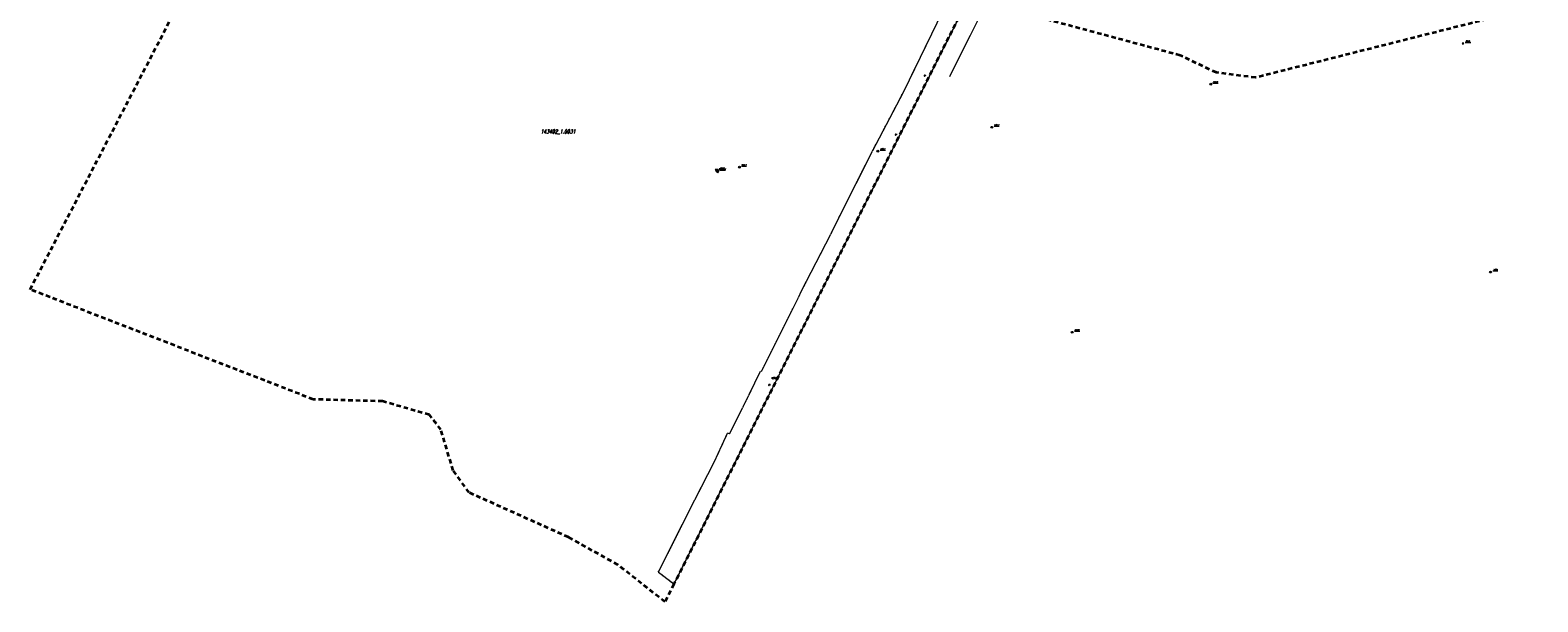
# Model space of a CAD drawing. Extents: x 7506644 to 7509529, y 5798919 to 5803521.
# Tile 1 of 25: x 7506768 to 7507783, y 5798919 to 5799304. Entities that reach past the tile are written whole.
import ezdxf

# ---------------------------------------------------------------- set-up
doc = ezdxf.new("R2010")
doc.units = 0
doc.header["$MEASUREMENT"] = 0
for name, pattern in [('4001', [0]), ('4002', [2, 1, -1]), ('4010', [5, 3, -2]), ('4214', [5, 3, -2]), ('4230', [2, 1, -1])]:
    doc.linetypes.add(name, pattern=pattern)
for name, color, linetype, lineweight in [('1001_znak_oznaczajacy_punkt_zal', 7, 'CONTINUOUS', 18), ('1113_punkt_osnowy_podstawowej_H', 7, 'CONTINUOUS', 18), ('1114_PUNKT_OSNOWY_SZCZEGOLOWEJ_', 7, 'CONTINUOUS', 18), ('1116_PUNKT_OSNOWY_SZCZEGOLOWEJ_', 7, 'CONTINUOUS', 18), ('4512_KRAWEZNIK', 7, 'CONTINUOUS', 18), ('6110', 7, 'CONTINUOUS', 18)]:
    doc.layers.add(name, color=color, linetype=linetype, lineweight=lineweight)
for name, color, linetype, lineweight, true_color in [('5214_OBREB', 7, '4214', 35, 0x008000), ('5216_DZIALKA', 7, 'CONTINUOUS', 18, 0x008000), ('5230_KONTUR_UZYTKU_GRUNTOWEGO', 7, '4230', 18, 0x008000), ('6214', 7, 'CONTINUOUS', 18, 0x008000), ('6216', 7, 'CONTINUOUS', 18, 0x008000), ('6230', 7, 'CONTINUOUS', 18, 0x008000)]:
    doc.layers.add(name, color=color, linetype=linetype, lineweight=lineweight, true_color=true_color)
doc.styles.get("Standard").update_dxf_attribs({"font": 'simplex.shx'})

# ---------------------------------------------------------------- blocks, each defined once
blk = doc.blocks.new('1001')
at = {"layer": '1001_znak_oznaczajacy_punkt_zal', "linetype": 'Continuous'}
blk.add_line((0, 0), (0, 0), dxfattribs=at)
blk = doc.blocks.new('1116')
at = {"layer": '1116_PUNKT_OSNOWY_SZCZEGOLOWEJ_', "linetype": 'Continuous'}
for p, q in [((1, 0.58), (-1, 0.58)), ((-1, 0.58), (0, -1.15)), ((0.5, 0.29), (-0.5, 0.29)), ((-0.5, 0.29), (0, -0.57)), ((0, -1.15), (1, 0.58)), ((0, -0.57), (0.5, 0.29))]:
    blk.add_line(p, q, dxfattribs=at)
blk = doc.blocks.new('1114')
at = {"layer": '1114_PUNKT_OSNOWY_SZCZEGOLOWEJ_', "linetype": 'Continuous'}
for p, q in [((-0.91, 0.52), (0.91, 0.52)), ((0, -1.05), (-0.91, 0.52)), ((-0.45, 0.26), (0.45, 0.26)), ((0, -0.52), (-0.45, 0.26)), ((0.91, 0.52), (0, -1.05)), ((0.45, 0.26), (0, -0.52))]:
    blk.add_line(p, q, dxfattribs=at)
for radius in [1.25, 0.05]:
    blk.add_circle((0, 0), radius, dxfattribs=at)
blk = doc.blocks.new('1113')
at = {"layer": '1113_punkt_osnowy_podstawowej_H', "linetype": 'Continuous'}
for p, q in [((2, 1.15), (-2, 1.15)), ((-2, 1.15), (0, -2.31)), ((1, 0.57), (-1, 0.57)), ((-1, 0.57), (0, -1.15)), ((0, -2.31), (2, 1.15)), ((0, -1.15), (1, 0.57))]:
    blk.add_line(p, q, dxfattribs=at)

msp = doc.modelspace()

# ---------------------------------------------------------------- linework, layer by layer
at = {"layer": '4512_KRAWEZNIK', "linetype": '4001'}
for p, q in [((7507412.022, 5799322.436), (7507401.058, 5799300.553)), ((7507401.058, 5799300.553), (7507389.488, 5799277.461)), ((7507389.488, 5799277.461), (7507387.186, 5799272.704))]:
    msp.add_line(p, q, dxfattribs=at)
at = {"layer": '5214_OBREB', "linetype": '4010'}
for points in [[(7506941.86, 5799851.5), (7507513.8, 5799552.72), (7507400.06, 5799325.82), (7507201.63, 5798931.14), (7507195.64, 5798919.23), (7507163.99, 5798944.12), (7507130.84, 5798962.72), (7507063.89, 5798992.75), (7507053.14, 5799007.6), (7507044.88, 5799035.14), (7507037.13, 5799045.14), (7507005.54, 5799054.24), (7506958.94, 5799055.53), (7506768.44, 5799129.49), (7506956.27, 5799490.74), (7506957.45, 5799622.62), (7506950.92, 5799783.61), (7506941.86, 5799851.5)], [(7507622.96, 5799765.71), (7507636.06, 5799762.71), (7507833.44, 5799714.55), (7508255.64, 5799610.41), (7508265.61, 5799606.74), (7508557.8, 5799532.04), (7508568.25, 5799529.29), (7508560.95, 5799527.44), (7508372.63, 5799473.61), (7508354.23, 5799469.56), (7508208.4, 5799427.14), (7508126.76, 5799403.73), (7508080.37, 5799392.13), (7508065.52, 5799391.22), (7507865.1, 5799340.7), (7507593.19, 5799272.16), (7507566.75, 5799275.5), (7507542.45, 5799287.05), (7507413.16, 5799321.87), (7507400.06, 5799325.82), (7507513.8, 5799552.72), (7507622.96, 5799765.71)]]:
    msp.add_lwpolyline(points, dxfattribs=at)
at = {"layer": '5216_DZIALKA', "linetype": '4001'}
for p, q in [((7507399.948, 5799325.597), (7507201.742, 5798931.363)), ((7507356.329, 5799262.725), (7507382.701, 5799316.905)), ((7507335.496, 5799223.011), (7507356.104, 5799262.279)), ((7507313.073, 5799178.523), (7507335.267, 5799222.567)), ((7507307.53, 5799167.195), (7507312.85, 5799178.075)), ((7507287.555, 5799128.512), (7507307.305, 5799166.748)), ((7507285.744, 5799124.567), (7507287.336, 5799128.063)), ((7507260.762, 5799074.813), (7507285.528, 5799124.117)), ((7507252.398, 5799058.775), (7507260.022, 5799074.605)), ((7507260.357, 5799074.725), (7507260.423, 5799074.695)), ((7507248.103, 5799050.293), (7507252.177, 5799058.327)), ((7507239.301, 5799032.634), (7507247.879, 5799049.846)), ((7507228.966, 5799013.637), (7507233.994, 5799024.403)), ((7507234.203, 5799024.858), (7507237.757, 5799032.712)), ((7507238.092, 5799032.847), (7507238.958, 5799032.503)), ((7507216.083, 5798988.283), (7507228.747, 5799013.187)), ((7507207.754, 5798972.003), (7507215.856, 5798987.837)), ((7507191.313, 5798939.393), (7507207.527, 5798971.557)), ((7507201.432, 5798931.293), (7507191.398, 5798939.017))]:
    msp.add_line(p, q, dxfattribs=at)
at = {"layer": '5230_KONTUR_UZYTKU_GRUNTOWEGO', "linetype": '4002'}
msp.add_lwpolyline([(7507400.06, 5799325.82), (7507201.63, 5798931.14), (7507191.2, 5798939.17), (7507207.64, 5798971.78), (7507215.97, 5798988.06), (7507228.86, 5799013.41), (7507234.1, 5799024.63), (7507237.86, 5799032.94), (7507239.19, 5799032.41), (7507247.99, 5799050.07), (7507252.29, 5799058.55), (7507260.13, 5799074.83), (7507260.65, 5799074.59), (7507285.64, 5799124.34), (7507287.44, 5799128.29), (7507307.42, 5799166.97), (7507312.96, 5799178.3), (7507335.38, 5799222.79), (7507356.22, 5799262.5), (7507382.81, 5799317.13)], dxfattribs=at)
at = {"layer": '6110', "linetype": 'Continuous'}
for p, q in [((7507734.22, 5799295.71), (7507738.102, 5799295.71)), ((7507564.44, 5799268.43), (7507567.93, 5799268.43)), ((7507417.11, 5799239.41), (7507420.594, 5799239.41)), ((7507340.45, 5799223.31), (7507344, 5799223.31)), ((7507231.89, 5799210.34), (7507235.661, 5799210.34)), ((7507232.74, 5799209.83), (7507236.486, 5799209.83)), ((7507247.25, 5799212.53), (7507250.599, 5799212.53)), ((7507752.71, 5799141.97), (7507756.157, 5799141.97)), ((7507471.23, 5799101.42), (7507474.847, 5799101.42))]:
    msp.add_line(p, q, dxfattribs=at)

# ---------------------------------------------------------------- block references
at = {"layer": '1113_punkt_osnowy_podstawowej_H', "xscale": 0.5, "yscale": 0.5}
for p in [(7507230.39, 5799209.61), (7507231.24, 5799209.1)]:
    msp.add_blockref('1113', p, dxfattribs=at)
at = {"layer": '1114_PUNKT_OSNOWY_SZCZEGOLOWEJ_', "xscale": 0.5, "yscale": 0.5}
for p in [(7507562.94, 5799267.7), (7507415.61, 5799238.68), (7507338.95, 5799222.58), (7507245.75, 5799211.8), (7507751.21, 5799141.24), (7507469.73, 5799100.69)]:
    msp.add_blockref('1114', p, dxfattribs=at)
at = {"layer": '1116_PUNKT_OSNOWY_SZCZEGOLOWEJ_', "xscale": 0.5, "yscale": 0.5}
msp.add_blockref('1116', (7507732.72, 5799294.98), dxfattribs=at)
at = {"layer": '5216_DZIALKA', "xscale": 0.5, "yscale": 0.5}
for p in [(7507356.22, 5799262.5), (7507356.22, 5799262.5), (7507335.38, 5799222.79), (7507335.38, 5799222.79), (7507312.96, 5799178.3), (7507312.96, 5799178.3), (7507307.42, 5799166.97), (7507307.42, 5799166.97), (7507287.44, 5799128.29), (7507287.44, 5799128.29), (7507285.64, 5799124.34), (7507285.64, 5799124.34), (7507260.13, 5799074.83), (7507260.13, 5799074.83), (7507260.65, 5799074.59), (7507260.65, 5799074.59), (7507252.29, 5799058.55), (7507252.29, 5799058.55), (7507247.99, 5799050.07), (7507247.99, 5799050.07), (7507234.1, 5799024.63), (7507234.1, 5799024.63), (7507237.86, 5799032.94), (7507237.86, 5799032.94), (7507239.19, 5799032.41), (7507239.19, 5799032.41), (7507228.86, 5799013.41), (7507228.86, 5799013.41), (7507215.97, 5798988.06), (7507215.97, 5798988.06), (7507207.64, 5798971.78), (7507207.64, 5798971.78), (7507191.2, 5798939.17), (7507191.2, 5798939.17), (7507201.63, 5798931.14), (7507201.63, 5798931.14)]:
    msp.add_blockref('1001', p, dxfattribs=at)

# ---------------------------------------------------------------- texts
at = {"layer": '6110', "oblique": 15, "width": 0.8}
for s, p in [('.5026', (7507734.22, 5799295.98)), ('.2137', (7507564.44, 5799268.7)), ('1/2_T', (7507417.11, 5799239.68)), ('1/3_T', (7507340.45, 5799223.58)), ('-43_H', (7507231.89, 5799210.61)), ('-44_H', (7507232.74, 5799210.1)), ('211_T', (7507247.25, 5799212.8)), ('.1789', (7507752.71, 5799142.24)), ('.2139', (7507471.23, 5799101.69))]:
    msp.add_text(s, height=0.9, dxfattribs=at).set_placement(p)
at = {"layer": '6214', "oblique": 15, "width": 0.8}
msp.add_text('143402_1.0031', height=2.5, dxfattribs=at).set_placement((7507111.92, 5799234.584))
at = {"layer": '6216', "oblique": 15, "width": 0.8}
msp.add_text('dr', height=1, rotation=359.97, dxfattribs=at).set_placement((7507265.256, 5799064.927))
msp.add_text('127/2', height=1, dxfattribs=at).set_placement((7507267.188, 5799069.387))
at = {"layer": '6230', "oblique": 15, "width": 0.8}
for p in [(7507369.883, 5799273.081), (7507350.48, 5799233.382)]:
    msp.add_text('dr', height=1, dxfattribs=at).set_placement(p)

doc.saveas('drawing.dxf')
